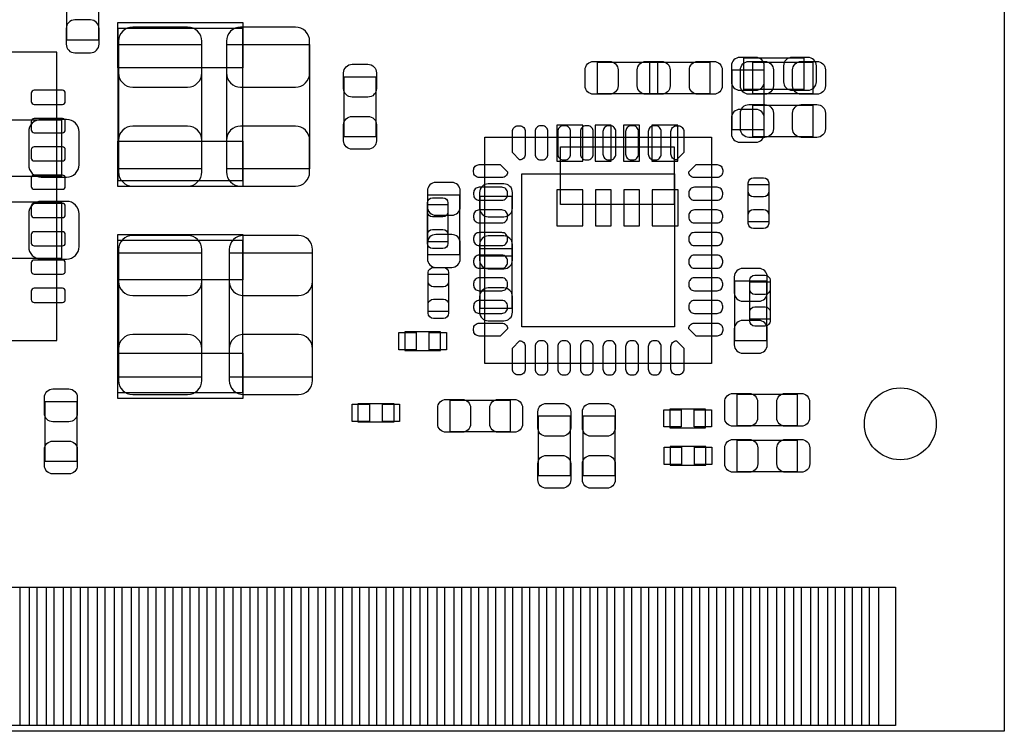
# Model space of a CAD drawing. Extents: x 7.2 to 74.8, y 34 to 67.
# Tile 8 of 9: x 57.4 to 74.8, y 34 to 46.6. Entities that reach past the tile are written whole.
import ezdxf

# ---------------------------------------------------------------- set-up
doc = ezdxf.new("R2010")
doc.units = 0
for name, color, linetype in [('BG_OUTLINE', 3, 'CONTINUOUS'), ('PG_ASSEMBLY_BOTTOM', 30, 'CONTINUOUS'), ('PG_ASSEMBLY_TOP', 23, 'CONTINUOUS'), ('PIN_BOTTOM', 231, 'CONTINUOUS'), ('PIN_TOP', 173, 'CONTINUOUS')]:
    doc.layers.add(name, color=color, linetype=linetype)

msp = doc.modelspace()

# ---------------------------------------------------------------- linework, layer by layer
at = {"layer": 'BG_OUTLINE'}
msp.add_lwpolyline([(74.799952, 55.992776, 0.414214), (72.800972, 53.993796, 0.414214), (74.799952, 51.994816), (74.799952, 33.993836), (23.949152, 33.993836), (23.949152, 37.493956, 0.414214), (23.451312, 37.994336, 0.414214), (22.950932, 37.493956), (22.950932, 33.993836), (7.200392, 33.993836), (7.200392, 51.994816, 0.414214), (9.199372, 53.993796, 0.414214), (7.200392, 55.992776), (7.199884, 66.987928), (74.799952, 66.987928)], format="xyb", close=True, dxfattribs=at)
at = {"layer": 'PG_ASSEMBLY_BOTTOM'}
for points in [[(58.804048, 47.266098), (58.804048, 46.205902), (58.244232, 46.205902), (58.244232, 47.266098)], [(60.623196, 46.134274), (60.623196, 43.934126), (59.163204, 43.934126), (59.163204, 46.134274)], [(62.528196, 46.134274), (62.528196, 43.934126), (61.068204, 43.934126), (61.068204, 46.134274)], [(70.201536, 45.893736), (71.261732, 45.893736), (71.261732, 45.33392), (70.201536, 45.33392)], [(70.551548, 45.683932), (70.551548, 44.623736), (69.991732, 44.623736), (69.991732, 45.683932)], [(58.151522, 43.797474), (56.351678, 43.797474), (56.351678, 44.797726), (58.151522, 44.797726)], [(68.97116, 43.307), (66.96456, 43.307), (66.96456, 44.323), (68.97116, 44.323)], [(64.622172, 42.413682), (64.622172, 43.473878), (65.181988, 43.473878), (65.181988, 42.413682)], [(58.151522, 42.349674), (56.351678, 42.349674), (56.351678, 43.349926), (58.151522, 43.349926)], [(65.544192, 42.38879), (65.544192, 43.448986), (66.104008, 43.448986), (66.104008, 42.38879)], [(59.163204, 40.251126), (59.163204, 42.451274), (60.623196, 42.451274), (60.623196, 40.251126)], [(61.119004, 40.251126), (61.119004, 42.451274), (62.578996, 42.451274), (62.578996, 40.251126)], [(66.104008, 42.528998), (66.104008, 41.468802), (65.544192, 41.468802), (65.544192, 42.528998)], [(70.042532, 40.894762), (70.042532, 41.954958), (70.602348, 41.954958), (70.602348, 40.894762)]]:
    msp.add_lwpolyline(points, close=True, dxfattribs=at)
at = {"layer": 'PG_ASSEMBLY_TOP'}
for points in [[(61.348874, 43.72229), (59.14898, 43.72229), (59.14898, 46.42231), (61.348874, 46.42231)], [(52.967636, 45.99813), (52.967636, 40.898318), (58.067448, 40.898318), (58.067448, 45.99813)], [(67.618102, 45.262292), (67.618102, 45.822108), (68.678298, 45.822108), (68.678298, 45.262292)], [(69.598286, 45.822108), (69.598286, 45.262292), (68.53809, 45.262292), (68.53809, 45.822108)], [(71.421498, 45.822108), (71.421498, 45.262292), (70.361302, 45.262292), (70.361302, 45.822108)], [(63.142876, 45.562012), (63.702692, 45.562012), (63.702692, 44.501816), (63.142876, 44.501816)], [(71.421498, 45.060108), (71.421498, 44.500292), (70.361302, 44.500292), (70.361302, 45.060108)], [(65.62852, 40.49522), (65.62852, 44.49318), (69.62648, 44.49318), (69.62648, 40.49522)], [(70.279006, 43.658282), (70.639178, 43.658282), (70.639178, 42.99839), (70.279006, 42.99839)], [(64.614806, 43.303952), (64.974978, 43.303952), (64.974978, 42.64406), (64.614806, 42.64406)], [(59.148726, 42.67581), (61.34862, 42.67581), (61.34862, 39.97579), (59.148726, 39.97579)], [(64.987678, 41.41089), (64.627506, 41.41089), (64.627506, 42.070782), (64.987678, 42.070782)], [(70.304914, 41.935146), (70.665086, 41.935146), (70.665086, 41.275254), (70.304914, 41.275254)], [(64.842898, 40.724836), (64.842898, 41.055036), (64.212978, 41.055036), (64.212978, 40.724836)], [(58.420508, 38.763702), (57.860692, 38.763702), (57.860692, 39.823898), (58.420508, 39.823898)], [(65.014094, 39.289228), (65.014094, 39.849044), (66.07429, 39.849044), (66.07429, 39.289228)], [(70.081902, 39.394892), (70.081902, 39.954708), (71.142098, 39.954708), (71.142098, 39.394892)], [(63.38824, 39.4589), (63.38824, 39.7891), (64.01816, 39.7891), (64.01816, 39.4589)], [(68.89242, 39.69004), (68.89242, 39.35984), (69.52234, 39.35984), (69.52234, 39.69004)], [(66.572892, 39.569898), (67.132708, 39.569898), (67.132708, 38.509702), (66.572892, 38.509702)], [(67.360292, 39.569898), (67.920108, 39.569898), (67.920108, 38.509702), (67.360292, 38.509702)], [(70.084442, 38.582092), (70.084442, 39.141908), (71.144638, 39.141908), (71.144638, 38.582092)], [(68.90004, 39.0271), (68.90004, 38.6969), (69.52996, 38.6969), (69.52996, 39.0271)]]:
    msp.add_lwpolyline(points, close=True, dxfattribs=at)
at = {"layer": 'PIN_BOTTOM'}
for points in [[(58.814208, 46.136052), (58.814208, 46.41596, 0.414846), (58.664094, 46.566074), (58.384186, 46.566074, 0.414846), (58.234072, 46.41596), (58.234072, 46.136052, 0.414846), (58.384186, 45.985938), (58.664094, 45.985938, 0.414846)], [(59.158124, 46.189138), (59.158124, 45.629322, 0.414709), (59.408314, 45.379132), (60.378086, 45.379132, 0.414709), (60.628276, 45.629322), (60.628276, 46.189138, 0.414709), (60.378086, 46.439328), (59.408314, 46.439328, 0.414709)], [(61.063124, 46.189138), (61.063124, 45.629322, 0.414709), (61.313314, 45.379132), (62.283086, 45.379132, 0.414709), (62.533276, 45.629322), (62.533276, 46.189138, 0.414709), (62.283086, 46.439328), (61.313314, 46.439328, 0.414709)], [(70.131686, 45.32376), (70.411594, 45.32376, 0.414846), (70.561708, 45.473874), (70.561708, 45.753782, 0.414846), (70.411594, 45.903896), (70.131686, 45.903896, 0.414846), (69.981572, 45.753782), (69.981572, 45.473874, 0.414846)], [(69.981572, 45.753782), (69.981572, 45.473874, 0.414846), (70.131686, 45.32376), (70.411594, 45.32376, 0.414846), (70.561708, 45.473874), (70.561708, 45.753782, 0.414846), (70.411594, 45.903896), (70.131686, 45.903896, 0.414846)], [(71.331582, 45.903896), (71.051674, 45.903896, 0.414846), (70.90156, 45.753782), (70.90156, 45.473874, 0.414846), (71.051674, 45.32376), (71.331582, 45.32376, 0.414846), (71.481696, 45.473874), (71.481696, 45.753782, 0.414846)], [(70.561708, 44.553886), (70.561708, 44.833794, 0.414846), (70.411594, 44.983908), (70.131686, 44.983908, 0.414846), (69.981572, 44.833794), (69.981572, 44.553886, 0.414846), (70.131686, 44.403772), (70.411594, 44.403772, 0.414846)], [(58.241692, 44.807632), (57.791604, 44.807632, 0.414414), (57.57164, 44.587668), (57.57164, 44.007532, 0.414414), (57.791604, 43.787568), (58.241692, 43.787568, 0.414414), (58.461656, 44.007532), (58.461656, 44.587668, 0.414414)], [(60.628276, 43.879262), (60.628276, 44.439078, 0.414709), (60.378086, 44.689268), (59.408314, 44.689268, 0.414709), (59.158124, 44.439078), (59.158124, 43.879262, 0.414709), (59.408314, 43.629072), (60.378086, 43.629072, 0.414709)], [(62.533276, 43.879262), (62.533276, 44.439078, 0.414709), (62.283086, 44.689268), (61.313314, 44.689268, 0.414709), (61.063124, 44.439078), (61.063124, 43.879262, 0.414709), (61.313314, 43.629072), (62.283086, 43.629072, 0.414709)], [(64.612012, 43.543728), (64.612012, 43.26382, 0.414846), (64.762126, 43.113706), (65.042034, 43.113706, 0.414846), (65.192148, 43.26382), (65.192148, 43.543728, 0.414846), (65.042034, 43.693842), (64.762126, 43.693842, 0.414846)], [(65.534032, 43.518836), (65.534032, 43.238928, 0.414846), (65.684146, 43.088814), (65.964054, 43.088814, 0.414846), (66.114168, 43.238928), (66.114168, 43.518836, 0.414846), (65.964054, 43.66895), (65.684146, 43.66895, 0.414846)], [(58.241692, 43.359832), (57.791604, 43.359832, 0.414414), (57.57164, 43.139868), (57.57164, 42.559732, 0.414414), (57.791604, 42.339768), (58.241692, 42.339768, 0.414414), (58.461656, 42.559732), (58.461656, 43.139868, 0.414414)], [(65.192148, 42.343832), (65.192148, 42.62374, 0.414846), (65.042034, 42.773854), (64.762126, 42.773854, 0.414846), (64.612012, 42.62374), (64.612012, 42.343832, 0.414846), (64.762126, 42.193718), (65.042034, 42.193718, 0.414846)], [(59.158124, 42.506138), (59.158124, 41.946322, 0.414709), (59.408314, 41.696132), (60.378086, 41.696132, 0.414709), (60.628276, 41.946322), (60.628276, 42.506138, 0.414709), (60.378086, 42.756328), (59.408314, 42.756328, 0.414709)], [(61.113924, 42.506138), (61.113924, 41.946322, 0.414709), (61.364114, 41.696132), (62.333886, 41.696132, 0.414709), (62.584076, 41.946322), (62.584076, 42.506138, 0.414709), (62.333886, 42.756328), (61.364114, 42.756328, 0.414709)], [(66.114168, 42.31894), (66.114168, 42.598848, 0.414846), (65.964054, 42.748962), (65.684146, 42.748962, 0.414846), (65.534032, 42.598848), (65.534032, 42.31894, 0.414846), (65.684146, 42.168826), (65.964054, 42.168826, 0.414846)], [(65.534032, 42.598848), (65.534032, 42.31894, 0.414846), (65.684146, 42.168826), (65.964054, 42.168826, 0.414846), (66.114168, 42.31894), (66.114168, 42.598848, 0.414846), (65.964054, 42.748962), (65.684146, 42.748962, 0.414846)], [(70.032372, 42.024808), (70.032372, 41.7449, 0.414846), (70.182486, 41.594786), (70.462394, 41.594786, 0.414846), (70.612508, 41.7449), (70.612508, 42.024808, 0.414846), (70.462394, 42.174922), (70.182486, 42.174922, 0.414846)], [(66.114168, 41.398952), (66.114168, 41.67886, 0.414846), (65.964054, 41.828974), (65.684146, 41.828974, 0.414846), (65.534032, 41.67886), (65.534032, 41.398952, 0.414846), (65.684146, 41.248838), (65.964054, 41.248838, 0.414846)], [(70.612508, 40.824912), (70.612508, 41.10482, 0.414846), (70.462394, 41.254934), (70.182486, 41.254934, 0.414846), (70.032372, 41.10482), (70.032372, 40.824912, 0.414846), (70.182486, 40.674798), (70.462394, 40.674798, 0.414846)], [(60.628276, 40.196262), (60.628276, 40.756078, 0.414709), (60.378086, 41.006268), (59.408314, 41.006268, 0.414709), (59.158124, 40.756078), (59.158124, 40.196262, 0.414709), (59.408314, 39.946072), (60.378086, 39.946072, 0.414709)], [(62.584076, 40.196262), (62.584076, 40.756078, 0.414709), (62.333886, 41.006268), (61.364114, 41.006268, 0.414709), (61.113924, 40.756078), (61.113924, 40.196262, 0.414709), (61.364114, 39.946072), (62.333886, 39.946072, 0.414709)]]:
    msp.add_lwpolyline(points, format="xyb", close=True, dxfattribs=at)
for points in [[(67.35699, 44.069), (67.35699, 44.704), (66.89979, 44.704), (66.89979, 44.069)], [(67.857116, 44.069), (67.857116, 44.704), (67.577716, 44.704), (67.577716, 44.069)], [(68.357242, 44.069), (68.357242, 44.704), (68.077842, 44.704), (68.077842, 44.069)], [(69.035168, 44.069), (69.035168, 44.704), (68.577968, 44.704), (68.577968, 44.069)], [(67.357752, 42.926), (67.357752, 43.561), (66.900552, 43.561), (66.900552, 42.926)], [(67.857878, 42.926), (67.857878, 43.561), (67.578478, 43.561), (67.578478, 42.926)], [(68.358004, 42.926), (68.358004, 43.561), (68.078604, 43.561), (68.078604, 42.926)], [(69.03847, 42.926), (69.03847, 43.561), (68.58127, 43.561), (68.58127, 42.926)], [(57.421272, 34.093912), (57.421272, 36.543742), (57.878472, 36.543742), (57.878472, 34.093912)], [(58.02122, 34.093912), (58.02122, 36.543742), (58.47842, 36.543742), (58.47842, 34.093912)], [(58.621168, 34.093912), (58.621168, 36.543742), (59.078368, 36.543742), (59.078368, 34.093912)], [(59.22137, 34.093912), (59.22137, 36.543742), (59.67857, 36.543742), (59.67857, 34.093912)], [(59.821318, 34.093912), (59.821318, 36.543742), (60.278518, 36.543742), (60.278518, 34.093912)], [(60.421266, 34.093912), (60.421266, 36.543742), (60.878466, 36.543742), (60.878466, 34.093912)], [(61.021214, 34.093912), (61.021214, 36.543742), (61.478414, 36.543742), (61.478414, 34.093912)], [(61.621162, 34.093912), (61.621162, 36.543742), (62.078362, 36.543742), (62.078362, 34.093912)], [(62.221364, 34.093912), (62.221364, 36.543742), (62.678564, 36.543742), (62.678564, 34.093912)], [(62.821312, 34.093912), (62.821312, 36.543742), (63.278512, 36.543742), (63.278512, 34.093912)], [(63.42126, 34.093912), (63.42126, 36.543742), (63.87846, 36.543742), (63.87846, 34.093912)], [(64.021208, 34.093912), (64.021208, 36.543742), (64.478408, 36.543742), (64.478408, 34.093912)], [(64.62141, 34.093912), (64.62141, 36.543742), (65.07861, 36.543742), (65.07861, 34.093912)], [(65.221358, 34.093912), (65.221358, 36.543742), (65.678558, 36.543742), (65.678558, 34.093912)], [(65.821306, 34.093912), (65.821306, 36.543742), (66.278506, 36.543742), (66.278506, 34.093912)], [(66.421254, 34.093912), (66.421254, 36.543742), (66.878454, 36.543742), (66.878454, 34.093912)], [(67.021202, 34.093912), (67.021202, 36.543742), (67.478402, 36.543742), (67.478402, 34.093912)], [(67.621404, 34.093912), (67.621404, 36.543742), (68.078604, 36.543742), (68.078604, 34.093912)], [(68.221352, 34.093912), (68.221352, 36.543742), (68.678552, 36.543742), (68.678552, 34.093912)], [(68.8213, 34.093912), (68.8213, 36.543742), (69.2785, 36.543742), (69.2785, 34.093912)], [(69.421248, 34.093912), (69.421248, 36.543742), (69.878448, 36.543742), (69.878448, 34.093912)], [(70.021196, 34.093912), (70.021196, 36.543742), (70.478396, 36.543742), (70.478396, 34.093912)], [(70.621398, 34.093912), (70.621398, 36.543742), (71.078598, 36.543742), (71.078598, 34.093912)], [(71.221346, 34.093912), (71.221346, 36.543742), (71.678546, 36.543742), (71.678546, 34.093912)], [(71.821294, 34.093912), (71.821294, 36.543742), (72.278494, 36.543742), (72.278494, 34.093912)], [(72.421242, 34.093912), (72.421242, 36.543742), (72.878442, 36.543742), (72.878442, 34.093912)]]:
    msp.add_lwpolyline(points, close=True, dxfattribs=at)
at = {"layer": 'PIN_TOP'}
for points in [[(61.3537, 45.72127), (59.1439, 45.72127), (59.1439, 46.52137), (61.3537, 46.52137)], [(61.3537, 43.62323), (59.1439, 43.62323), (59.1439, 44.42333), (61.3537, 44.42333)], [(66.27749, 41.14419), (66.27749, 43.84421), (68.97751, 43.84421), (68.97751, 41.14419)], [(59.1439, 42.77487), (61.3537, 42.77487), (61.3537, 41.97477), (59.1439, 41.97477)], [(64.413384, 41.042336), (64.413384, 40.737536), (64.108584, 40.737536), (64.108584, 41.042336)], [(64.947292, 41.042336), (64.947292, 40.737536), (64.642492, 40.737536), (64.642492, 41.042336)], [(59.1439, 40.67683), (61.3537, 40.67683), (61.3537, 39.87673), (59.1439, 39.87673)], [(63.283846, 39.4716), (63.283846, 39.7764), (63.588646, 39.7764), (63.588646, 39.4716)], [(63.817754, 39.4716), (63.817754, 39.7764), (64.122554, 39.7764), (64.122554, 39.4716)], [(68.788026, 39.37254), (68.788026, 39.67734), (69.092826, 39.67734), (69.092826, 39.37254)], [(69.321934, 39.37254), (69.321934, 39.67734), (69.626734, 39.67734), (69.626734, 39.37254)], [(68.795646, 38.7096), (68.795646, 39.0144), (69.100446, 39.0144), (69.100446, 38.7096)], [(69.329554, 38.7096), (69.329554, 39.0144), (69.634354, 39.0144), (69.634354, 38.7096)], [(57.121298, 34.093912), (57.121298, 36.543742), (57.578498, 36.543742), (57.578498, 34.093912)], [(57.721246, 34.093912), (57.721246, 36.543742), (58.178446, 36.543742), (58.178446, 34.093912)], [(58.321194, 34.093912), (58.321194, 36.543742), (58.778394, 36.543742), (58.778394, 34.093912)], [(58.921396, 34.093912), (58.921396, 36.543742), (59.378596, 36.543742), (59.378596, 34.093912)], [(59.521344, 34.093912), (59.521344, 36.543742), (59.978544, 36.543742), (59.978544, 34.093912)], [(60.121292, 34.093912), (60.121292, 36.543742), (60.578492, 36.543742), (60.578492, 34.093912)], [(60.72124, 34.093912), (60.72124, 36.543742), (61.17844, 36.543742), (61.17844, 34.093912)], [(61.321188, 34.093912), (61.321188, 36.543742), (61.778388, 36.543742), (61.778388, 34.093912)], [(61.92139, 34.093912), (61.92139, 36.543742), (62.37859, 36.543742), (62.37859, 34.093912)], [(62.521338, 34.093912), (62.521338, 36.543742), (62.978538, 36.543742), (62.978538, 34.093912)], [(63.121286, 34.093912), (63.121286, 36.543742), (63.578486, 36.543742), (63.578486, 34.093912)], [(63.721234, 34.093912), (63.721234, 36.543742), (64.178434, 36.543742), (64.178434, 34.093912)], [(64.321182, 34.093912), (64.321182, 36.543742), (64.778382, 36.543742), (64.778382, 34.093912)], [(64.921384, 34.093912), (64.921384, 36.543742), (65.378584, 36.543742), (65.378584, 34.093912)], [(65.521332, 34.093912), (65.521332, 36.543742), (65.978532, 36.543742), (65.978532, 34.093912)], [(66.12128, 34.093912), (66.12128, 36.543742), (66.57848, 36.543742), (66.57848, 34.093912)], [(66.721228, 34.093912), (66.721228, 36.543742), (67.178428, 36.543742), (67.178428, 34.093912)], [(67.321176, 34.093912), (67.321176, 36.543742), (67.778376, 36.543742), (67.778376, 34.093912)], [(67.921378, 34.093912), (67.921378, 36.543742), (68.378578, 36.543742), (68.378578, 34.093912)], [(68.521326, 34.093912), (68.521326, 36.543742), (68.978526, 36.543742), (68.978526, 34.093912)], [(69.121274, 34.093912), (69.121274, 36.543742), (69.578474, 36.543742), (69.578474, 34.093912)], [(69.721222, 34.093912), (69.721222, 36.543742), (70.178422, 36.543742), (70.178422, 34.093912)], [(70.32117, 34.093912), (70.32117, 36.543742), (70.77837, 36.543742), (70.77837, 34.093912)], [(70.921372, 34.093912), (70.921372, 36.543742), (71.378572, 36.543742), (71.378572, 34.093912)], [(71.52132, 34.093912), (71.52132, 36.543742), (71.97852, 36.543742), (71.97852, 34.093912)], [(72.121268, 34.093912), (72.121268, 36.543742), (72.578468, 36.543742), (72.578468, 34.093912)]]:
    msp.add_lwpolyline(points, close=True, dxfattribs=at)
for points in [[(63.712852, 45.631862), (63.712852, 45.351954, -0.414846), (63.562738, 45.20184), (63.28283, 45.20184, -0.414846), (63.132716, 45.351954), (63.132716, 45.631862, -0.414846), (63.28283, 45.781976), (63.562738, 45.781976, -0.414846)], [(67.548252, 45.832268), (67.82816, 45.832268, -0.414846), (67.978274, 45.682154), (67.978274, 45.402246, -0.414846), (67.82816, 45.252132), (67.548252, 45.252132, -0.414846), (67.398138, 45.402246), (67.398138, 45.682154, -0.414846)], [(68.748148, 45.252132), (68.46824, 45.252132, -0.414846), (68.318126, 45.402246), (68.318126, 45.682154, -0.414846), (68.46824, 45.832268), (68.748148, 45.832268, -0.414846), (68.898262, 45.682154), (68.898262, 45.402246, -0.414846)], [(68.46824, 45.832268), (68.748148, 45.832268, -0.414846), (68.898262, 45.682154), (68.898262, 45.402246, -0.414846), (68.748148, 45.252132), (68.46824, 45.252132, -0.414846), (68.318126, 45.402246), (68.318126, 45.682154, -0.414846)], [(69.668136, 45.252132), (69.388228, 45.252132, -0.414846), (69.238114, 45.402246), (69.238114, 45.682154, -0.414846), (69.388228, 45.832268), (69.668136, 45.832268, -0.414846), (69.81825, 45.682154), (69.81825, 45.402246, -0.414846)], [(70.291452, 45.832268), (70.57136, 45.832268, -0.414846), (70.721474, 45.682154), (70.721474, 45.402246, -0.414846), (70.57136, 45.252132), (70.291452, 45.252132, -0.414846), (70.141338, 45.402246), (70.141338, 45.682154, -0.414846)], [(71.491348, 45.252132), (71.21144, 45.252132, -0.414846), (71.061326, 45.402246), (71.061326, 45.682154, -0.414846), (71.21144, 45.832268), (71.491348, 45.832268, -0.414846), (71.641462, 45.682154), (71.641462, 45.402246, -0.414846)], [(57.667652, 45.073316), (58.167524, 45.073316, 0.414886), (58.217562, 45.123354), (58.217562, 45.273214, 0.414886), (58.167524, 45.323252), (57.667652, 45.323252, 0.414886), (57.617614, 45.273214), (57.617614, 45.123354, 0.414886)], [(70.291452, 45.070268), (70.57136, 45.070268, -0.414846), (70.721474, 44.920154), (70.721474, 44.640246, -0.414846), (70.57136, 44.490132), (70.291452, 44.490132, -0.414846), (70.141338, 44.640246), (70.141338, 44.920154, -0.414846)], [(71.491348, 44.490132), (71.21144, 44.490132, -0.414846), (71.061326, 44.640246), (71.061326, 44.920154, -0.414846), (71.21144, 45.070268), (71.491348, 45.070268, -0.414846), (71.641462, 44.920154), (71.641462, 44.640246, -0.414846)], [(63.132716, 44.431966), (63.132716, 44.711874, -0.414846), (63.28283, 44.861988), (63.562738, 44.861988, -0.414846), (63.712852, 44.711874), (63.712852, 44.431966, -0.414846), (63.562738, 44.281852), (63.28283, 44.281852, -0.414846)], [(57.667652, 44.57319), (58.167524, 44.57319, 0.414886), (58.217562, 44.623228), (58.217562, 44.773088, 0.414886), (58.167524, 44.823126), (57.667652, 44.823126, 0.414886), (57.617614, 44.773088), (57.617614, 44.623228, 0.414886)], [(66.241676, 44.694094, -0.414214), (66.341752, 44.594018), (66.341752, 44.194222, -0.414214), (66.241676, 44.094146), (66.113152, 44.22267), (66.113152, 44.594018, -0.414214), (66.213228, 44.694094)], [(66.641726, 44.694094), (66.613278, 44.694094, 0.414214), (66.513202, 44.594018), (66.513202, 44.194222, 0.414214), (66.613278, 44.094146), (66.641726, 44.094146, 0.414214), (66.741802, 44.194222), (66.741802, 44.594018, 0.414214)], [(67.041776, 44.694094), (67.013328, 44.694094, 0.414214), (66.913252, 44.594018), (66.913252, 44.194222, 0.414214), (67.013328, 44.094146), (67.041776, 44.094146, 0.414214), (67.141852, 44.194222), (67.141852, 44.594018, 0.414214)], [(67.441826, 44.694094), (67.413378, 44.694094, 0.414214), (67.313302, 44.594018), (67.313302, 44.194222, 0.414214), (67.413378, 44.094146), (67.441826, 44.094146, 0.414214), (67.541902, 44.194222), (67.541902, 44.594018, 0.414214)], [(67.841622, 44.694094), (67.813174, 44.694094, 0.414214), (67.713098, 44.594018), (67.713098, 44.194222, 0.414214), (67.813174, 44.094146), (67.841622, 44.094146, 0.414214), (67.941698, 44.194222), (67.941698, 44.594018, 0.414214)], [(68.241672, 44.694094), (68.213224, 44.694094, 0.414214), (68.113148, 44.594018), (68.113148, 44.194222, 0.414214), (68.213224, 44.094146), (68.241672, 44.094146, 0.414214), (68.341748, 44.194222), (68.341748, 44.594018, 0.414214)], [(68.641722, 44.694094), (68.613274, 44.694094, 0.414214), (68.513198, 44.594018), (68.513198, 44.194222, 0.414214), (68.613274, 44.094146), (68.641722, 44.094146, 0.414214), (68.741798, 44.194222), (68.741798, 44.594018, 0.414214)], [(69.041772, 44.694094, -0.414214), (69.141848, 44.594018), (69.141848, 44.22267), (69.013324, 44.094146, -0.414214), (68.913248, 44.194222), (68.913248, 44.594018, -0.414214), (69.013324, 44.694094)], [(57.667652, 44.073318), (58.167524, 44.073318, 0.414886), (58.217562, 44.123356), (58.217562, 44.273216, 0.414886), (58.167524, 44.323254), (57.667652, 44.323254, 0.414886), (57.617614, 44.273216), (57.617614, 44.123356, 0.414886)], [(65.427606, 43.908472, -0.414214), (65.527682, 44.008548), (65.89903, 44.008548), (66.027554, 43.880024, -0.414214), (65.927478, 43.779948), (65.527682, 43.779948, -0.414214), (65.427606, 43.880024)], [(69.827394, 43.880024, -0.414214), (69.727318, 43.779948), (69.327522, 43.779948, -0.414214), (69.227446, 43.880024), (69.35597, 44.008548), (69.727318, 44.008548, -0.414214), (69.827394, 43.908472)], [(57.667652, 43.573192), (58.167524, 43.573192, 0.414886), (58.217562, 43.62323), (58.217562, 43.77309, 0.414886), (58.167524, 43.823128), (57.667652, 43.823128, 0.414886), (57.617614, 43.77309), (57.617614, 43.62323, 0.414886)], [(70.639178, 43.688254), (70.639178, 43.528234, -0.413587), (70.549008, 43.438318), (70.369176, 43.438318, -0.413587), (70.279006, 43.528234), (70.279006, 43.688254, -0.413587), (70.369176, 43.77817), (70.549008, 43.77817, -0.413587)], [(66.027554, 43.479974), (66.027554, 43.508422, 0.414214), (65.927478, 43.608498), (65.527682, 43.608498, 0.414214), (65.427606, 43.508422), (65.427606, 43.479974, 0.414214), (65.527682, 43.379898), (65.927478, 43.379898, 0.414214)], [(69.227446, 43.508422), (69.227446, 43.479974, 0.414214), (69.327522, 43.379898), (69.727318, 43.379898, 0.414214), (69.827394, 43.479974), (69.827394, 43.508422, 0.414214), (69.727318, 43.608498), (69.327522, 43.608498, 0.414214)], [(57.667652, 43.07332), (58.167524, 43.07332, 0.414886), (58.217562, 43.123358), (58.217562, 43.273218, 0.414886), (58.167524, 43.323256), (57.667652, 43.323256, 0.414886), (57.617614, 43.273218), (57.617614, 43.123358, 0.414886)], [(64.974978, 43.333924), (64.974978, 43.173904, -0.413587), (64.884808, 43.083988), (64.704976, 43.083988, -0.413587), (64.614806, 43.173904), (64.614806, 43.333924, -0.413587), (64.704976, 43.42384), (64.884808, 43.42384, -0.413587)], [(66.027554, 43.079924), (66.027554, 43.108372, 0.414214), (65.927478, 43.208448), (65.527682, 43.208448, 0.414214), (65.427606, 43.108372), (65.427606, 43.079924, 0.414214), (65.527682, 42.979848), (65.927478, 42.979848, 0.414214)], [(69.227446, 43.108372), (69.227446, 43.079924, 0.414214), (69.327522, 42.979848), (69.727318, 42.979848, 0.414214), (69.827394, 43.079924), (69.827394, 43.108372, 0.414214), (69.727318, 43.208448), (69.327522, 43.208448, 0.414214)], [(70.279006, 42.968418), (70.279006, 43.128438, -0.413587), (70.369176, 43.218354), (70.549008, 43.218354, -0.413587), (70.639178, 43.128438), (70.639178, 42.968418, -0.413587), (70.549008, 42.878502), (70.369176, 42.878502, -0.413587)], [(57.667652, 42.573194), (58.167524, 42.573194, 0.414886), (58.217562, 42.623232), (58.217562, 42.773092, 0.414886), (58.167524, 42.82313), (57.667652, 42.82313, 0.414886), (57.617614, 42.773092), (57.617614, 42.623232, 0.414886)], [(64.614806, 42.614088), (64.614806, 42.774108, -0.413587), (64.704976, 42.864024), (64.884808, 42.864024, -0.413587), (64.974978, 42.774108), (64.974978, 42.614088, -0.413587), (64.884808, 42.524172), (64.704976, 42.524172, -0.413587)], [(66.027554, 42.679874), (66.027554, 42.708322, 0.414214), (65.927478, 42.808398), (65.527682, 42.808398, 0.414214), (65.427606, 42.708322), (65.427606, 42.679874, 0.414214), (65.527682, 42.579798), (65.927478, 42.579798, 0.414214)], [(69.227446, 42.708322), (69.227446, 42.679874, 0.414214), (69.327522, 42.579798), (69.727318, 42.579798, 0.414214), (69.827394, 42.679874), (69.827394, 42.708322, 0.414214), (69.727318, 42.808398), (69.327522, 42.808398, 0.414214)], [(57.667652, 42.073322), (58.167524, 42.073322, 0.414886), (58.217562, 42.12336), (58.217562, 42.27322, 0.414886), (58.167524, 42.323258), (57.667652, 42.323258, 0.414886), (57.617614, 42.27322), (57.617614, 42.12336, 0.414886)], [(66.027554, 42.280078), (66.027554, 42.308526, 0.414214), (65.927478, 42.408602), (65.527682, 42.408602, 0.414214), (65.427606, 42.308526), (65.427606, 42.280078, 0.414214), (65.527682, 42.180002), (65.927478, 42.180002, 0.414214)], [(69.227446, 42.308526), (69.227446, 42.280078, 0.414214), (69.327522, 42.180002), (69.727318, 42.180002, 0.414214), (69.827394, 42.280078), (69.827394, 42.308526, 0.414214), (69.727318, 42.408602), (69.327522, 42.408602, 0.414214)], [(64.987678, 42.100754), (64.987678, 41.940734, -0.413587), (64.897508, 41.850818), (64.717676, 41.850818, -0.413587), (64.627506, 41.940734), (64.627506, 42.100754, -0.413587), (64.717676, 42.19067), (64.897508, 42.19067, -0.413587)], [(66.027554, 41.880028), (66.027554, 41.908476, 0.414214), (65.927478, 42.008552), (65.527682, 42.008552, 0.414214), (65.427606, 41.908476), (65.427606, 41.880028, 0.414214), (65.527682, 41.779952), (65.927478, 41.779952, 0.414214)], [(69.227446, 41.908476), (69.227446, 41.880028, 0.414214), (69.327522, 41.779952), (69.727318, 41.779952, 0.414214), (69.827394, 41.880028), (69.827394, 41.908476, 0.414214), (69.727318, 42.008552), (69.327522, 42.008552, 0.414214)], [(70.665086, 41.965118), (70.665086, 41.805098, -0.413587), (70.574916, 41.715182), (70.395084, 41.715182, -0.413587), (70.304914, 41.805098), (70.304914, 41.965118, -0.413587), (70.395084, 42.055034), (70.574916, 42.055034, -0.413587)], [(57.667652, 41.573196), (58.167524, 41.573196, 0.414886), (58.217562, 41.623234), (58.217562, 41.773094, 0.414886), (58.167524, 41.823132), (57.667652, 41.823132, 0.414886), (57.617614, 41.773094), (57.617614, 41.623234, 0.414886)], [(64.627506, 41.380918), (64.627506, 41.540938, -0.413587), (64.717676, 41.630854), (64.897508, 41.630854, -0.413587), (64.987678, 41.540938), (64.987678, 41.380918, -0.413587), (64.897508, 41.291002), (64.717676, 41.291002, -0.413587)], [(66.027554, 41.479978), (66.027554, 41.508426, 0.414214), (65.927478, 41.608502), (65.527682, 41.608502, 0.414214), (65.427606, 41.508426), (65.427606, 41.479978, 0.414214), (65.527682, 41.379902), (65.927478, 41.379902, 0.414214)], [(69.227446, 41.508426), (69.227446, 41.479978, 0.414214), (69.327522, 41.379902), (69.727318, 41.379902, 0.414214), (69.827394, 41.479978), (69.827394, 41.508426, 0.414214), (69.727318, 41.608502), (69.327522, 41.608502, 0.414214)], [(70.304914, 41.245282), (70.304914, 41.405302, -0.413587), (70.395084, 41.495218), (70.574916, 41.495218, -0.413587), (70.665086, 41.405302), (70.665086, 41.245282, -0.413587), (70.574916, 41.155366), (70.395084, 41.155366, -0.413587)], [(65.427606, 41.108376, -0.414214), (65.527682, 41.208452), (65.927478, 41.208452, -0.414214), (66.027554, 41.108376), (65.89903, 40.979852), (65.527682, 40.979852, -0.414214), (65.427606, 41.079928)], [(69.827394, 41.079928, -0.414214), (69.727318, 40.979852), (69.35597, 40.979852), (69.227446, 41.108376, -0.414214), (69.327522, 41.208452), (69.727318, 41.208452, -0.414214), (69.827394, 41.108376)], [(66.213228, 40.294306, -0.414214), (66.113152, 40.394382), (66.113152, 40.76573), (66.241676, 40.894254, -0.414214), (66.341752, 40.794178), (66.341752, 40.394382, -0.414214), (66.241676, 40.294306)], [(66.641726, 40.894254), (66.613278, 40.894254, 0.414214), (66.513202, 40.794178), (66.513202, 40.394382, 0.414214), (66.613278, 40.294306), (66.641726, 40.294306, 0.414214), (66.741802, 40.394382), (66.741802, 40.794178, 0.414214)], [(67.041776, 40.894254), (67.013328, 40.894254, 0.414214), (66.913252, 40.794178), (66.913252, 40.394382, 0.414214), (67.013328, 40.294306), (67.041776, 40.294306, 0.414214), (67.141852, 40.394382), (67.141852, 40.794178, 0.414214)], [(67.441826, 40.894254), (67.413378, 40.894254, 0.414214), (67.313302, 40.794178), (67.313302, 40.394382, 0.414214), (67.413378, 40.294306), (67.441826, 40.294306, 0.414214), (67.541902, 40.394382), (67.541902, 40.794178, 0.414214)], [(67.841622, 40.894254), (67.813174, 40.894254, 0.414214), (67.713098, 40.794178), (67.713098, 40.394382, 0.414214), (67.813174, 40.294306), (67.841622, 40.294306, 0.414214), (67.941698, 40.394382), (67.941698, 40.794178, 0.414214)], [(68.241672, 40.894254), (68.213224, 40.894254, 0.414214), (68.113148, 40.794178), (68.113148, 40.394382, 0.414214), (68.213224, 40.294306), (68.241672, 40.294306, 0.414214), (68.341748, 40.394382), (68.341748, 40.794178, 0.414214)], [(68.641722, 40.894254), (68.613274, 40.894254, 0.414214), (68.513198, 40.794178), (68.513198, 40.394382, 0.414214), (68.613274, 40.294306), (68.641722, 40.294306, 0.414214), (68.741798, 40.394382), (68.741798, 40.794178, 0.414214)], [(69.013324, 40.294306, -0.414214), (68.913248, 40.394382), (68.913248, 40.794178, -0.414214), (69.013324, 40.894254), (69.141848, 40.76573), (69.141848, 40.394382, -0.414214), (69.041772, 40.294306)], [(58.430668, 39.893748), (58.430668, 39.61384, -0.414846), (58.280554, 39.463726), (58.000646, 39.463726, -0.414846), (57.850532, 39.61384), (57.850532, 39.893748, -0.414846), (58.000646, 40.043862), (58.280554, 40.043862, -0.414846)], [(64.944244, 39.859204), (65.224152, 39.859204, -0.414846), (65.374266, 39.70909), (65.374266, 39.429182, -0.414846), (65.224152, 39.279068), (64.944244, 39.279068, -0.414846), (64.79413, 39.429182), (64.79413, 39.70909, -0.414846)], [(66.14414, 39.279068), (65.864232, 39.279068, -0.414846), (65.714118, 39.429182), (65.714118, 39.70909, -0.414846), (65.864232, 39.859204), (66.14414, 39.859204, -0.414846), (66.294254, 39.70909), (66.294254, 39.429182, -0.414846)], [(70.012052, 39.964868), (70.29196, 39.964868, -0.414846), (70.442074, 39.814754), (70.442074, 39.534846, -0.414846), (70.29196, 39.384732), (70.012052, 39.384732, -0.414846), (69.861938, 39.534846), (69.861938, 39.814754, -0.414846)], [(71.211948, 39.384732), (70.93204, 39.384732, -0.414846), (70.781926, 39.534846), (70.781926, 39.814754, -0.414846), (70.93204, 39.964868), (71.211948, 39.964868, -0.414846), (71.362062, 39.814754), (71.362062, 39.534846, -0.414846)], [(67.142868, 39.639748), (67.142868, 39.35984, -0.414846), (66.992754, 39.209726), (66.712846, 39.209726, -0.414846), (66.562732, 39.35984), (66.562732, 39.639748, -0.414846), (66.712846, 39.789862), (66.992754, 39.789862, -0.414846)], [(67.930268, 39.639748), (67.930268, 39.35984, -0.414846), (67.780154, 39.209726), (67.500246, 39.209726, -0.414846), (67.350132, 39.35984), (67.350132, 39.639748, -0.414846), (67.500246, 39.789862), (67.780154, 39.789862, -0.414846)], [(57.850532, 38.693852), (57.850532, 38.97376, -0.414846), (58.000646, 39.123874), (58.280554, 39.123874, -0.414846), (58.430668, 38.97376), (58.430668, 38.693852, -0.414846), (58.280554, 38.543738), (58.000646, 38.543738, -0.414846)], [(70.014592, 39.152068), (70.2945, 39.152068, -0.414846), (70.444614, 39.001954), (70.444614, 38.722046, -0.414846), (70.2945, 38.571932), (70.014592, 38.571932, -0.414846), (69.864478, 38.722046), (69.864478, 39.001954, -0.414846)], [(71.214488, 38.571932), (70.93458, 38.571932, -0.414846), (70.784466, 38.722046), (70.784466, 39.001954, -0.414846), (70.93458, 39.152068), (71.214488, 39.152068, -0.414846), (71.364602, 39.001954), (71.364602, 38.722046, -0.414846)], [(66.562732, 38.439852), (66.562732, 38.71976, -0.414846), (66.712846, 38.869874), (66.992754, 38.869874, -0.414846), (67.142868, 38.71976), (67.142868, 38.439852, -0.414846), (66.992754, 38.289738), (66.712846, 38.289738, -0.414846)], [(67.350132, 38.439852), (67.350132, 38.71976, -0.414846), (67.500246, 38.869874), (67.780154, 38.869874, -0.414846), (67.930268, 38.71976), (67.930268, 38.439852, -0.414846), (67.780154, 38.289738), (67.500246, 38.289738, -0.414846)]]:
    msp.add_lwpolyline(points, format="xyb", close=True, dxfattribs=at)
msp.add_circle((72.96404, 39.42842), 0.635, dxfattribs=at)

doc.saveas('drawing.dxf')
